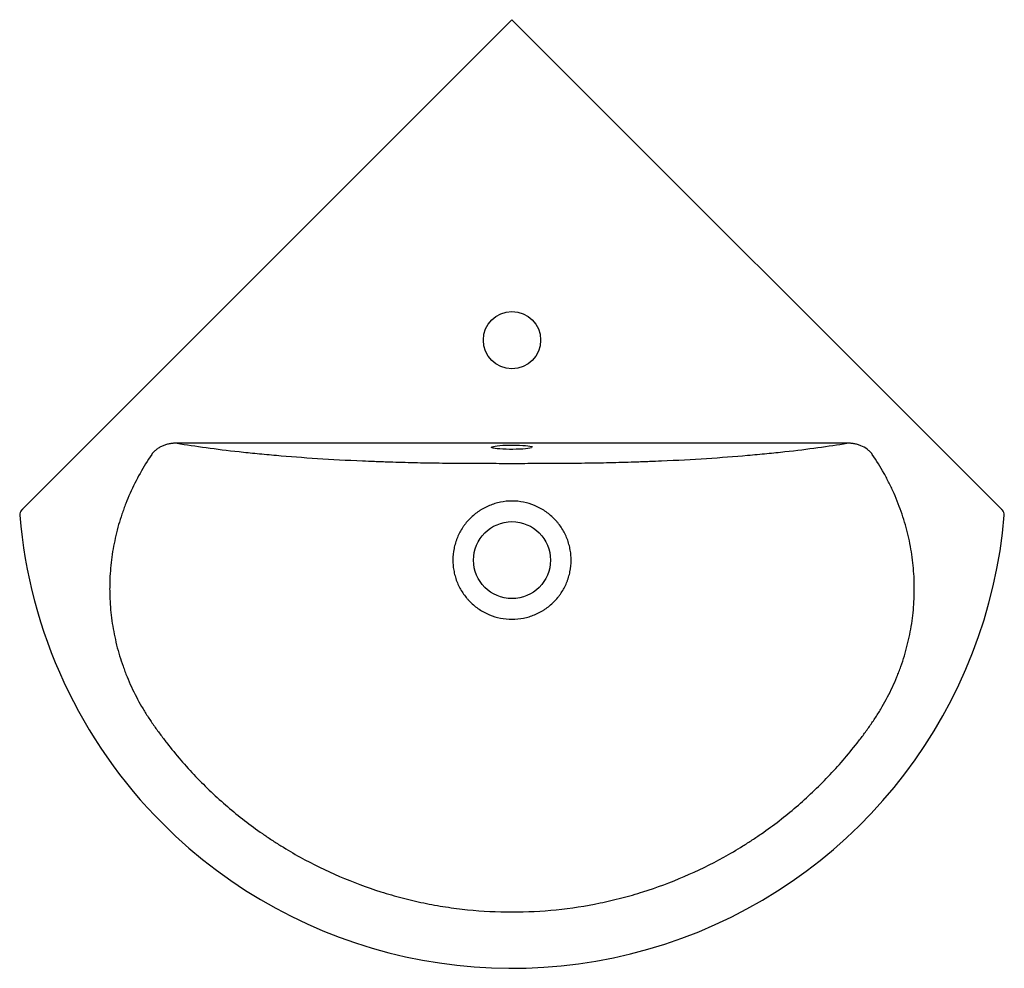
# Model space of a CAD drawing. Header units: millimetres. Extents: x 4433.246 to 4433.847, y 2686.575 to 2687.155.
import ezdxf

# ---------------------------------------------------------------- set-up
doc = ezdxf.new("R2010")
doc.units = ezdxf.units.MM
doc.layers.add('SANINDUSA', color=3, linetype='Continuous')

msp = doc.modelspace()

# ---------------------------------------------------------------- linework, layer by layer
at = {"layer": 'SANINDUSA'}
for p, q in [((4433.24809, 2686.85628), (4433.54669, 2687.15488)), ((4433.54669, 2687.15488), (4433.8453, 2686.85628)), ((4433.75119, 2686.89621), (4433.34219, 2686.89621))]:
    msp.add_line(p, q, dxfattribs=at)
at = {"layer": 'SANINDUSA', "flags": 128}
for points in [[(4433.53458, 2686.89407), (4433.5346, 2686.89408), (4433.5353, 2686.89429), (4433.53634, 2686.89448), (4433.53767, 2686.89465), (4433.53926, 2686.8948), (4433.54106, 2686.89492), (4433.54303, 2686.895), (4433.5451, 2686.89505), (4433.54722, 2686.89506), (4433.54933, 2686.89503), (4433.55135, 2686.89496), (4433.55325, 2686.89486), (4433.55495, 2686.89473), (4433.55642, 2686.89457), (4433.5576, 2686.89439), (4433.55848, 2686.89419), (4433.55871, 2686.89411)], [(4433.53519, 2686.89324), (4433.5346, 2686.89342), (4433.53424, 2686.89364), (4433.53424, 2686.89386), (4433.53458, 2686.89407)], [(4433.55857, 2686.89334), (4433.55848, 2686.89331), (4433.5576, 2686.89311), (4433.55642, 2686.89293), (4433.55495, 2686.89277), (4433.55325, 2686.89264), (4433.55135, 2686.89254), (4433.54933, 2686.89247), (4433.54722, 2686.89244), (4433.5451, 2686.89245), (4433.54303, 2686.8925), (4433.54106, 2686.89258), (4433.53926, 2686.8927), (4433.53767, 2686.89285), (4433.53634, 2686.89302), (4433.5353, 2686.89321), (4433.53519, 2686.89324)], [(4433.55871, 2686.89411), (4433.55901, 2686.89397), (4433.55919, 2686.89375)]]:
    msp.add_lwpolyline(points, dxfattribs=at)
at = {"layer": 'SANINDUSA'}
for centre, radius in [((4433.54669, 2686.95918), 0.0175), ((4433.54669, 2686.82479), 0.0235)]:
    msp.add_circle(centre, radius, dxfattribs=at)
for centre, radius, start, end in [((4433.24999, 2686.85252), 0.004, 134.99659, 184.73599), ((4433.84339, 2686.85252), 0.004, 355.28834, 45.00363), ((4433.54669, 2686.87722), 0.30173, 184.75989, 225), ((4433.54669, 2686.87722), 0.30173, 225, 355.24139)]:
    msp.add_arc(centre, radius, start, end, dxfattribs=at)
for points, knots in [([(4433.34219, 2686.89621), (4433.34145, 2686.89622), (4433.34072, 2686.89619), (4433.33925, 2686.89608), (4433.33853, 2686.89599), (4433.33708, 2686.89574), (4433.33637, 2686.89558), (4433.33495, 2686.89518), (4433.33425, 2686.89495), (4433.33288, 2686.89439), (4433.33222, 2686.89408), (4433.33126, 2686.89355), (4433.33094, 2686.89336), (4433.33031, 2686.89296), (4433.33001, 2686.89275), (4433.32912, 2686.89209), (4433.32856, 2686.89161), (4433.32753, 2686.89057), (4433.32705, 2686.89001), (4433.32661, 2686.8894)], [0, 0, 0, 0, 0.125, 0.125, 0.25, 0.25, 0.375, 0.375, 0.5, 0.5, 0.625, 0.625, 0.6875, 0.6875, 0.75, 0.75, 0.875, 0.875, 1, 1, 1, 1]), ([(4433.34219, 2686.89621), (4433.34774, 2686.89528), (4433.35364, 2686.89439), (4433.36621, 2686.89267), (4433.37288, 2686.89184), (4433.38357, 2686.89066), (4433.38725, 2686.89028), (4433.39296, 2686.88971), (4433.3949, 2686.88953), (4433.39881, 2686.88917), (4433.40078, 2686.88899), (4433.41078, 2686.88813), (4433.41914, 2686.88749), (4433.43666, 2686.88636), (4433.44581, 2686.88587), (4433.45783, 2686.88534), (4433.46026, 2686.88524), (4433.46396, 2686.8851), (4433.4652, 2686.88505), (4433.46767, 2686.88496), (4433.46891, 2686.88492), (4433.47512, 2686.88471), (4433.48012, 2686.88457), (4433.49018, 2686.88433), (4433.49524, 2686.88423), (4433.50542, 2686.88408), (4433.51053, 2686.88403), (4433.52081, 2686.88396), (4433.52598, 2686.88394), (4433.53374, 2686.88392), (4433.53633, 2686.88392), (4433.54151, 2686.88391), (4433.5441, 2686.88391), (4433.54669, 2686.88391)], [0, 0, 0, 0, 0.125, 0.125, 0.25, 0.25, 0.3125, 0.3125, 0.34375, 0.34375, 0.375, 0.375, 0.5, 0.5, 0.625, 0.625, 0.65625, 0.65625, 0.671875, 0.671875, 0.6875, 0.6875, 0.75, 0.75, 0.8125, 0.8125, 0.875, 0.875, 0.9375, 0.9375, 0.96875, 0.96875, 1, 1, 1, 1]), ([(4433.54669, 2686.88391), (4433.54929, 2686.88391), (4433.55188, 2686.88391), (4433.55706, 2686.88392), (4433.55965, 2686.88392), (4433.56741, 2686.88394), (4433.57257, 2686.88396), (4433.58285, 2686.88403), (4433.58797, 2686.88408), (4433.59815, 2686.88423), (4433.60321, 2686.88433), (4433.61327, 2686.88457), (4433.61827, 2686.88471), (4433.62447, 2686.88492), (4433.62571, 2686.88496), (4433.62819, 2686.88505), (4433.62943, 2686.8851), (4433.63312, 2686.88524), (4433.63555, 2686.88534), (4433.64757, 2686.88587), (4433.65673, 2686.88636), (4433.67424, 2686.88749), (4433.6826, 2686.88813), (4433.6926, 2686.88899), (4433.69458, 2686.88917), (4433.69849, 2686.88953), (4433.70042, 2686.88971), (4433.70613, 2686.89028), (4433.70981, 2686.89066), (4433.7205, 2686.89184), (4433.72718, 2686.89267), (4433.73975, 2686.89439), (4433.74564, 2686.89528), (4433.75119, 2686.89621)], [0, 0, 0, 0, 0.03125, 0.03125, 0.0625, 0.0625, 0.125, 0.125, 0.1875, 0.1875, 0.25, 0.25, 0.3125, 0.3125, 0.328125, 0.328125, 0.34375, 0.34375, 0.375, 0.375, 0.5, 0.5, 0.625, 0.625, 0.65625, 0.65625, 0.6875, 0.6875, 0.75, 0.75, 0.875, 0.875, 1, 1, 1, 1]), ([(4433.76677, 2686.8894), (4433.76634, 2686.89001), (4433.76586, 2686.89057), (4433.76507, 2686.89135), (4433.7648, 2686.8916), (4433.76424, 2686.89209), (4433.76395, 2686.89232), (4433.76246, 2686.89342), (4433.76118, 2686.89412), (4433.75947, 2686.89481), (4433.75912, 2686.89494), (4433.75843, 2686.89518), (4433.75807, 2686.89528), (4433.75702, 2686.89558), (4433.7563, 2686.89574), (4433.75486, 2686.89599), (4433.75413, 2686.89608), (4433.75267, 2686.89619), (4433.75193, 2686.89622), (4433.75119, 2686.89621)], [0, 0, 0, 0, 0.125, 0.125, 0.1875, 0.1875, 0.25, 0.25, 0.5, 0.5, 0.5625, 0.5625, 0.625, 0.625, 0.75, 0.75, 0.875, 0.875, 1, 1, 1, 1]), ([(4433.32661, 2686.8894), (4433.3215, 2686.88185), (4433.31709, 2686.87394), (4433.31249, 2686.86357), (4433.31161, 2686.86147), (4433.31037, 2686.85828), (4433.30997, 2686.85722), (4433.3092, 2686.85508), (4433.30882, 2686.85401), (4433.30701, 2686.84864), (4433.30577, 2686.8443), (4433.30371, 2686.83554), (4433.30288, 2686.83111), (4433.30165, 2686.82219), (4433.30125, 2686.81768), (4433.30102, 2686.812), (4433.30098, 2686.81085), (4433.30095, 2686.80858), (4433.30094, 2686.80744), (4433.30097, 2686.80404), (4433.30104, 2686.80178), (4433.30141, 2686.79504), (4433.30188, 2686.79057), (4433.30323, 2686.78171), (4433.30411, 2686.77732), (4433.3063, 2686.76859), (4433.3076, 2686.76426), (4433.3095, 2686.7589), (4433.3099, 2686.75783), (4433.31071, 2686.7557), (4433.31112, 2686.75464), (4433.31241, 2686.7515), (4433.31331, 2686.74943), (4433.31615, 2686.74329), (4433.31823, 2686.7393), (4433.32161, 2686.73347), (4433.32278, 2686.73155), (4433.3246, 2686.72871), (4433.32522, 2686.72777), (4433.32648, 2686.72591), (4433.32712, 2686.72498), (4433.32906, 2686.72221), (4433.33037, 2686.72037), (4433.33306, 2686.71674), (4433.33442, 2686.71493), (4433.3386, 2686.70956), (4433.34147, 2686.70607), (4433.34735, 2686.69925), (4433.35037, 2686.69592), (4433.35965, 2686.6862), (4433.36615, 2686.68005), (4433.37974, 2686.66841), (4433.38684, 2686.66292), (4433.3961, 2686.65648), (4433.39797, 2686.65521), (4433.40175, 2686.65272), (4433.40366, 2686.6515), (4433.40942, 2686.64791), (4433.41331, 2686.64562), (4433.4251, 2686.63908), (4433.43315, 2686.63514), (4433.44958, 2686.62807), (4433.45797, 2686.62495), (4433.47083, 2686.6209), (4433.47516, 2686.61965), (4433.48172, 2686.61794), (4433.48392, 2686.6174), (4433.48834, 2686.61637), (4433.49055, 2686.61588), (4433.49721, 2686.6145), (4433.50168, 2686.61369), (4433.51063, 2686.61232), (4433.51511, 2686.61174), (4433.52859, 2686.61036), (4433.53762, 2686.6099), (4433.54669, 2686.6099)], [0, 0, 0, 0, 0.0625, 0.0625, 0.078125, 0.078125, 0.085938, 0.085938, 0.09375, 0.09375, 0.125, 0.125, 0.15625, 0.15625, 0.1875, 0.1875, 0.195313, 0.195313, 0.203125, 0.203125, 0.21875, 0.21875, 0.25, 0.25, 0.28125, 0.28125, 0.3125, 0.3125, 0.320313, 0.320313, 0.328125, 0.328125, 0.34375, 0.34375, 0.375, 0.375, 0.390625, 0.390625, 0.398438, 0.398438, 0.40625, 0.40625, 0.421875, 0.421875, 0.4375, 0.4375, 0.46875, 0.46875, 0.5, 0.5, 0.5625, 0.5625, 0.625, 0.625, 0.640625, 0.640625, 0.65625, 0.65625, 0.6875, 0.6875, 0.75, 0.75, 0.8125, 0.8125, 0.84375, 0.84375, 0.859375, 0.859375, 0.875, 0.875, 0.90625, 0.90625, 0.9375, 0.9375, 1, 1, 1, 1]), ([(4433.54669, 2686.6099), (4433.55576, 2686.6099), (4433.56478, 2686.61036), (4433.58271, 2686.61219), (4433.59162, 2686.61356), (4433.60269, 2686.61585), (4433.6049, 2686.61633), (4433.60932, 2686.61736), (4433.61152, 2686.61791), (4433.61809, 2686.61961), (4433.62242, 2686.62086), (4433.63528, 2686.6249), (4433.64367, 2686.62802), (4433.66011, 2686.63508), (4433.66815, 2686.63902), (4433.67995, 2686.64555), (4433.68384, 2686.64784), (4433.6896, 2686.65142), (4433.69152, 2686.65264), (4433.6953, 2686.65513), (4433.69717, 2686.6564), (4433.70644, 2686.66283), (4433.71354, 2686.66832), (4433.72714, 2686.67996), (4433.73363, 2686.6861), (4433.74602, 2686.69907), (4433.75191, 2686.70588), (4433.75888, 2686.71483), (4433.76025, 2686.71663), (4433.76293, 2686.72027), (4433.76425, 2686.7221), (4433.76619, 2686.72487), (4433.76683, 2686.7258), (4433.76809, 2686.72766), (4433.76871, 2686.7286), (4433.77053, 2686.73144), (4433.77171, 2686.73336), (4433.77509, 2686.73919), (4433.77717, 2686.74317), (4433.78002, 2686.74931), (4433.78093, 2686.75138), (4433.78221, 2686.75453), (4433.78263, 2686.75558), (4433.78344, 2686.75771), (4433.78384, 2686.75878), (4433.78574, 2686.76414), (4433.78705, 2686.76847), (4433.78925, 2686.77719), (4433.79013, 2686.78159), (4433.79149, 2686.79045), (4433.79196, 2686.79491), (4433.79234, 2686.80166), (4433.79241, 2686.80392), (4433.79244, 2686.80732), (4433.79244, 2686.80845), (4433.7924, 2686.81073), (4433.79237, 2686.81187), (4433.79214, 2686.81756), (4433.79174, 2686.82207), (4433.79052, 2686.83099), (4433.7897, 2686.83542), (4433.78764, 2686.84418), (4433.78641, 2686.84852), (4433.78424, 2686.85497), (4433.78347, 2686.85711), (4433.78181, 2686.86136), (4433.78094, 2686.86346), (4433.7791, 2686.86763), (4433.77812, 2686.86969), (4433.77609, 2686.87377), (4433.77503, 2686.87578), (4433.77171, 2686.88175), (4433.76933, 2686.88563), (4433.76677, 2686.8894)], [0, 0, 0, 0, 0.0625, 0.0625, 0.125, 0.125, 0.140625, 0.140625, 0.15625, 0.15625, 0.1875, 0.1875, 0.25, 0.25, 0.3125, 0.3125, 0.34375, 0.34375, 0.359375, 0.359375, 0.375, 0.375, 0.4375, 0.4375, 0.5, 0.5, 0.5625, 0.5625, 0.578125, 0.578125, 0.59375, 0.59375, 0.601562, 0.601562, 0.609375, 0.609375, 0.625, 0.625, 0.65625, 0.65625, 0.671875, 0.671875, 0.679687, 0.679687, 0.6875, 0.6875, 0.71875, 0.71875, 0.75, 0.75, 0.78125, 0.78125, 0.796875, 0.796875, 0.804687, 0.804687, 0.8125, 0.8125, 0.84375, 0.84375, 0.875, 0.875, 0.90625, 0.90625, 0.921875, 0.921875, 0.9375, 0.9375, 0.953125, 0.953125, 0.96875, 0.96875, 1, 1, 1, 1]), ([(4433.54669, 2686.86089), (4433.54432, 2686.86089), (4433.54197, 2686.86066), (4433.53848, 2686.85997), (4433.53732, 2686.85967), (4433.53506, 2686.85899), (4433.53395, 2686.85859), (4433.53177, 2686.85769), (4433.53071, 2686.85719), (4433.52915, 2686.85635), (4433.52864, 2686.85606), (4433.52762, 2686.85545), (4433.52712, 2686.85513), (4433.52464, 2686.85348), (4433.52282, 2686.85198), (4433.52033, 2686.84949), (4433.51953, 2686.84862), (4433.5184, 2686.84724), (4433.51804, 2686.84677), (4433.51733, 2686.84581), (4433.51699, 2686.84533), (4433.51535, 2686.84287), (4433.51424, 2686.8408), (4433.51311, 2686.83807), (4433.5129, 2686.83752), (4433.5125, 2686.8364), (4433.51231, 2686.83583), (4433.51179, 2686.83413), (4433.51151, 2686.83298), (4433.51082, 2686.82952), (4433.51058, 2686.82718), (4433.51058, 2686.82421), (4433.5106, 2686.82361), (4433.51066, 2686.82242), (4433.5107, 2686.82183), (4433.51087, 2686.82007), (4433.51105, 2686.81891), (4433.51151, 2686.8166), (4433.51179, 2686.81546), (4433.51231, 2686.81376), (4433.51249, 2686.8132), (4433.51289, 2686.81208), (4433.51311, 2686.81152), (4433.51424, 2686.80878), (4433.51535, 2686.80671), (4433.51731, 2686.80377), (4433.51802, 2686.80282), (4433.51915, 2686.80144), (4433.51954, 2686.80099), (4433.52033, 2686.80011), (4433.52074, 2686.79968), (4433.52282, 2686.79759), (4433.52464, 2686.7961), (4433.52759, 2686.79413), (4433.52862, 2686.79351), (4433.53071, 2686.79239), (4433.53177, 2686.79189), (4433.53503, 2686.79054), (4433.53729, 2686.78985), (4433.54196, 2686.78891), (4433.54432, 2686.78868), (4433.54669, 2686.78868)], [0, 0, 0, 0, 0.0625, 0.0625, 0.09375, 0.09375, 0.125, 0.125, 0.15625, 0.15625, 0.171875, 0.171875, 0.1875, 0.1875, 0.25, 0.25, 0.28125, 0.28125, 0.296875, 0.296875, 0.3125, 0.3125, 0.375, 0.375, 0.390625, 0.390625, 0.40625, 0.40625, 0.4375, 0.4375, 0.5, 0.5, 0.515625, 0.515625, 0.53125, 0.53125, 0.5625, 0.5625, 0.59375, 0.59375, 0.609375, 0.609375, 0.625, 0.625, 0.6875, 0.6875, 0.71875, 0.71875, 0.734375, 0.734375, 0.75, 0.75, 0.8125, 0.8125, 0.84375, 0.84375, 0.875, 0.875, 0.9375, 0.9375, 1, 1, 1, 1]), ([(4433.54669, 2686.78868), (4433.54906, 2686.78868), (4433.55141, 2686.78891), (4433.5549, 2686.78961), (4433.55606, 2686.7899), (4433.55833, 2686.79059), (4433.55944, 2686.79099), (4433.56161, 2686.79189), (4433.56267, 2686.79239), (4433.56423, 2686.79322), (4433.56474, 2686.79351), (4433.56576, 2686.79412), (4433.56626, 2686.79444), (4433.56874, 2686.7961), (4433.57056, 2686.79759), (4433.57305, 2686.80009), (4433.57385, 2686.80096), (4433.57497, 2686.80234), (4433.57534, 2686.80281), (4433.57605, 2686.80376), (4433.57639, 2686.80425), (4433.57803, 2686.80671), (4433.57914, 2686.80878), (4433.58027, 2686.81151), (4433.58048, 2686.81206), (4433.58088, 2686.81318), (4433.58107, 2686.81374), (4433.58159, 2686.81545), (4433.58188, 2686.81659), (4433.58257, 2686.82006), (4433.5828, 2686.8224), (4433.5828, 2686.82537), (4433.58279, 2686.82597), (4433.58273, 2686.82715), (4433.58268, 2686.82774), (4433.58251, 2686.82951), (4433.58234, 2686.83067), (4433.58188, 2686.83298), (4433.58159, 2686.83412), (4433.58108, 2686.83581), (4433.5809, 2686.83638), (4433.5805, 2686.8375), (4433.58028, 2686.83805), (4433.57915, 2686.8408), (4433.57804, 2686.84287), (4433.57608, 2686.84581), (4433.57537, 2686.84676), (4433.57424, 2686.84814), (4433.57385, 2686.84859), (4433.57305, 2686.84947), (4433.57265, 2686.8499), (4433.57056, 2686.85198), (4433.56875, 2686.85348), (4433.5658, 2686.85545), (4433.56477, 2686.85607), (4433.56268, 2686.85718), (4433.56161, 2686.85769), (4433.55835, 2686.85904), (4433.5561, 2686.85973), (4433.55142, 2686.86066), (4433.54907, 2686.86089), (4433.54669, 2686.86089)], [0, 0, 0, 0, 0.0625, 0.0625, 0.09375, 0.09375, 0.125, 0.125, 0.15625, 0.15625, 0.171875, 0.171875, 0.1875, 0.1875, 0.25, 0.25, 0.28125, 0.28125, 0.296875, 0.296875, 0.3125, 0.3125, 0.375, 0.375, 0.390625, 0.390625, 0.40625, 0.40625, 0.4375, 0.4375, 0.5, 0.5, 0.515625, 0.515625, 0.53125, 0.53125, 0.5625, 0.5625, 0.59375, 0.59375, 0.609375, 0.609375, 0.625, 0.625, 0.6875, 0.6875, 0.71875, 0.71875, 0.734375, 0.734375, 0.75, 0.75, 0.8125, 0.8125, 0.84375, 0.84375, 0.875, 0.875, 0.9375, 0.9375, 1, 1, 1, 1]), ([(4433.24717, 2686.85535), (4433.24717, 2686.85535), (4433.24717, 2686.85536), (4433.24725, 2686.85543), (4433.2474, 2686.85558), (4433.24765, 2686.85584), (4433.24791, 2686.85609), (4433.24806, 2686.85625), (4433.24809, 2686.85628)], [0, 0, 0, 0, 0.10804, 0.250162, 0.406182, 0.639711, 0.933762, 1, 1, 1, 1]), ([(4433.8453, 2686.85628), (4433.84535, 2686.85622), (4433.84544, 2686.85613), (4433.84556, 2686.85601), (4433.84567, 2686.8559), (4433.84577, 2686.8558), (4433.84587, 2686.8557), (4433.84595, 2686.85562), (4433.84603, 2686.85554), (4433.84611, 2686.85546), (4433.84617, 2686.8554), (4433.8462, 2686.85537), (4433.84622, 2686.85535), (4433.84622, 2686.85535), (4433.84622, 2686.85535)], [0, 0, 0, 0, 0.1379337, 0.2083258, 0.2791508, 0.4028226, 0.4660735, 0.529798, 0.6248908, 0.7223993, 0.8004924, 0.8807036, 0.9588843, 1, 1, 1, 1])]:
    msp.add_open_spline(points, degree=3, knots=knots, dxfattribs=at)

doc.saveas('drawing.dxf')
